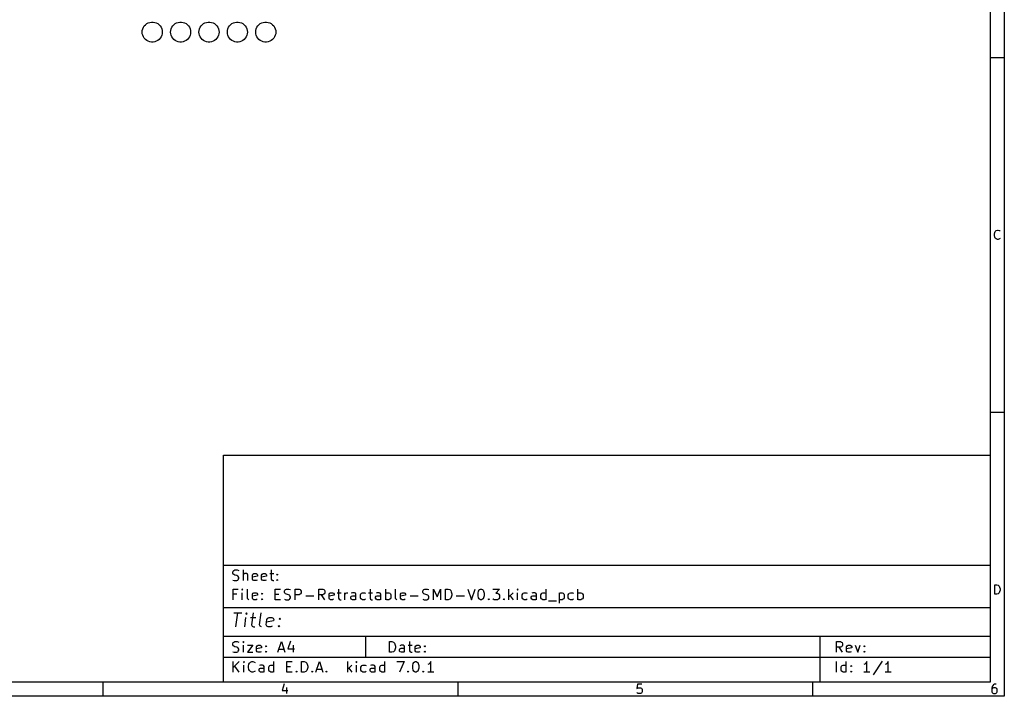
# Model space of a CAD drawing. Extents: x -30 to 247, y -88 to 102.
# Tile 8 of 12: x 108 to 247, y -88 to 7. Entities that reach past the tile are written whole.
import ezdxf

# ---------------------------------------------------------------- set-up
doc = ezdxf.new("R2010")
doc.units = 0
doc.layers.add('BLACK', color=7, linetype='CONTINUOUS')

msp = doc.modelspace()

# ---------------------------------------------------------------- linework, layer by layer
at = {"layer": 'BLACK', "linetype": 'CONTINUOUS'}
for p, q in [((246.702, 101.84), (246.702, -88.1672)), ((244.702, 99.84), (244.702, -86.1672)), ((125.235, 5.46), (125.255, 5.69282)), ((125.255, 5.69282), (125.312, 5.91929)), ((125.312, 5.91929), (125.406, 6.13323)), ((125.406, 6.13323), (125.534, 6.3288)), ((125.534, 6.3288), (125.692, 6.50068)), ((125.692, 6.50068), (125.876, 6.64417)), ((125.876, 6.64417), (126.082, 6.75536)), ((126.082, 6.75536), (126.303, 6.83122)), ((126.303, 6.83122), (126.533, 6.86967)), ((126.533, 6.86967), (126.767, 6.86967)), ((126.767, 6.86967), (126.997, 6.83122)), ((126.997, 6.83122), (127.218, 6.75536)), ((127.218, 6.75536), (127.424, 6.64417)), ((127.424, 6.64417), (127.608, 6.50068)), ((127.608, 6.50068), (127.766, 6.3288)), ((127.766, 6.3288), (127.894, 6.13323)), ((127.894, 6.13323), (127.988, 5.91929)), ((127.988, 5.91929), (128.045, 5.69282)), ((128.045, 5.69282), (128.064, 5.46)), ((129.236, 5.46), (129.255, 5.69282)), ((129.255, 5.69282), (129.312, 5.91929)), ((129.312, 5.91929), (129.406, 6.13323)), ((129.406, 6.13323), (129.534, 6.3288)), ((129.534, 6.3288), (129.692, 6.50068)), ((129.692, 6.50068), (129.876, 6.64417)), ((129.876, 6.64417), (130.082, 6.75536)), ((130.082, 6.75536), (130.303, 6.83122)), ((130.303, 6.83122), (130.533, 6.86967)), ((130.533, 6.86967), (130.767, 6.86967)), ((130.767, 6.86967), (130.997, 6.83122)), ((130.997, 6.83122), (131.218, 6.75536)), ((131.218, 6.75536), (131.424, 6.64417)), ((131.424, 6.64417), (131.608, 6.50068)), ((131.608, 6.50068), (131.766, 6.3288)), ((131.766, 6.3288), (131.894, 6.13323)), ((131.894, 6.13323), (131.988, 5.91929)), ((131.988, 5.91929), (132.045, 5.69282)), ((132.045, 5.69282), (132.064, 5.46)), ((133.236, 5.46), (133.255, 5.69282)), ((133.255, 5.69282), (133.312, 5.91929)), ((133.312, 5.91929), (133.406, 6.13323)), ((133.406, 6.13323), (133.534, 6.3288)), ((133.534, 6.3288), (133.692, 6.50068)), ((133.692, 6.50068), (133.876, 6.64417)), ((133.876, 6.64417), (134.082, 6.75536)), ((134.082, 6.75536), (134.303, 6.83122)), ((134.303, 6.83122), (134.533, 6.86967)), ((134.533, 6.86967), (134.767, 6.86967)), ((134.767, 6.86967), (134.997, 6.83122)), ((134.997, 6.83122), (135.218, 6.75536)), ((135.218, 6.75536), (135.424, 6.64417)), ((135.424, 6.64417), (135.608, 6.50068)), ((135.608, 6.50068), (135.766, 6.3288)), ((135.766, 6.3288), (135.894, 6.13323)), ((135.894, 6.13323), (135.988, 5.91929)), ((135.988, 5.91929), (136.045, 5.69282)), ((136.045, 5.69282), (136.064, 5.46)), ((137.236, 5.46), (137.255, 5.69282)), ((137.255, 5.69282), (137.312, 5.91929)), ((137.312, 5.91929), (137.406, 6.13323)), ((137.406, 6.13323), (137.534, 6.3288)), ((137.534, 6.3288), (137.692, 6.50068)), ((137.692, 6.50068), (137.876, 6.64417)), ((137.876, 6.64417), (138.082, 6.75536)), ((138.082, 6.75536), (138.303, 6.83122)), ((138.303, 6.83122), (138.533, 6.86967)), ((138.533, 6.86967), (138.767, 6.86967)), ((138.767, 6.86967), (138.997, 6.83122)), ((138.997, 6.83122), (139.218, 6.75536)), ((139.218, 6.75536), (139.424, 6.64417)), ((139.424, 6.64417), (139.608, 6.50068)), ((139.608, 6.50068), (139.766, 6.3288)), ((139.766, 6.3288), (139.894, 6.13323)), ((139.894, 6.13323), (139.988, 5.91929)), ((139.988, 5.91929), (140.045, 5.69282)), ((140.045, 5.69282), (140.064, 5.46)), ((141.236, 5.46), (141.255, 5.69282)), ((141.255, 5.69282), (141.312, 5.91929)), ((141.312, 5.91929), (141.406, 6.13323)), ((141.406, 6.13323), (141.534, 6.3288)), ((141.534, 6.3288), (141.692, 6.50068)), ((141.692, 6.50068), (141.876, 6.64417)), ((141.876, 6.64417), (142.082, 6.75536)), ((142.082, 6.75536), (142.303, 6.83122)), ((142.303, 6.83122), (142.533, 6.86967)), ((142.533, 6.86967), (142.767, 6.86967)), ((142.767, 6.86967), (142.997, 6.83122)), ((142.997, 6.83122), (143.218, 6.75536)), ((143.218, 6.75536), (143.424, 6.64417)), ((143.424, 6.64417), (143.608, 6.50068)), ((143.608, 6.50068), (143.766, 6.3288)), ((143.766, 6.3288), (143.894, 6.13323)), ((143.894, 6.13323), (143.988, 5.91929)), ((143.988, 5.91929), (144.045, 5.69282)), ((144.045, 5.69282), (144.064, 5.46)), ((125.255, 5.22718), (125.235, 5.46)), ((125.312, 5.00071), (125.255, 5.22718)), ((125.406, 4.78677), (125.312, 5.00071)), ((125.534, 4.5912), (125.406, 4.78677)), ((125.692, 4.41932), (125.534, 4.5912)), ((125.876, 4.27583), (125.692, 4.41932)), ((126.082, 4.16464), (125.876, 4.27583)), ((126.303, 4.08878), (126.082, 4.16464)), ((127.218, 4.16464), (126.997, 4.08878)), ((127.424, 4.27583), (127.218, 4.16464)), ((127.608, 4.41932), (127.424, 4.27583)), ((127.766, 4.5912), (127.608, 4.41932)), ((127.894, 4.78677), (127.766, 4.5912)), ((127.988, 5.00071), (127.894, 4.78677)), ((128.045, 5.22718), (127.988, 5.00071)), ((128.064, 5.46), (128.045, 5.22718)), ((129.255, 5.22718), (129.236, 5.46)), ((129.312, 5.00071), (129.255, 5.22718)), ((129.406, 4.78677), (129.312, 5.00071)), ((129.534, 4.5912), (129.406, 4.78677)), ((129.692, 4.41932), (129.534, 4.5912)), ((129.876, 4.27583), (129.692, 4.41932)), ((130.082, 4.16464), (129.876, 4.27583)), ((130.303, 4.08878), (130.082, 4.16464)), ((131.218, 4.16464), (130.997, 4.08878)), ((131.424, 4.27583), (131.218, 4.16464)), ((131.608, 4.41932), (131.424, 4.27583)), ((131.766, 4.5912), (131.608, 4.41932)), ((131.894, 4.78677), (131.766, 4.5912)), ((131.988, 5.00071), (131.894, 4.78677)), ((132.045, 5.22718), (131.988, 5.00071)), ((132.064, 5.46), (132.045, 5.22718)), ((133.255, 5.22718), (133.236, 5.46)), ((133.312, 5.00071), (133.255, 5.22718)), ((133.406, 4.78677), (133.312, 5.00071)), ((133.534, 4.5912), (133.406, 4.78677)), ((133.692, 4.41932), (133.534, 4.5912)), ((133.876, 4.27583), (133.692, 4.41932)), ((134.082, 4.16464), (133.876, 4.27583)), ((134.303, 4.08878), (134.082, 4.16464)), ((135.218, 4.16464), (134.997, 4.08878)), ((135.424, 4.27583), (135.218, 4.16464)), ((135.608, 4.41932), (135.424, 4.27583)), ((135.766, 4.5912), (135.608, 4.41932)), ((135.894, 4.78677), (135.766, 4.5912)), ((135.988, 5.00071), (135.894, 4.78677)), ((136.045, 5.22718), (135.988, 5.00071)), ((136.064, 5.46), (136.045, 5.22718)), ((137.255, 5.22718), (137.236, 5.46)), ((137.312, 5.00071), (137.255, 5.22718)), ((137.406, 4.78677), (137.312, 5.00071)), ((137.534, 4.5912), (137.406, 4.78677)), ((137.692, 4.41932), (137.534, 4.5912)), ((137.876, 4.27583), (137.692, 4.41932)), ((138.082, 4.16464), (137.876, 4.27583)), ((138.303, 4.08878), (138.082, 4.16464)), ((139.218, 4.16464), (138.997, 4.08878)), ((139.424, 4.27583), (139.218, 4.16464)), ((139.608, 4.41932), (139.424, 4.27583)), ((139.766, 4.5912), (139.608, 4.41932)), ((139.894, 4.78677), (139.766, 4.5912)), ((139.988, 5.00071), (139.894, 4.78677)), ((140.045, 5.22718), (139.988, 5.00071)), ((140.064, 5.46), (140.045, 5.22718)), ((141.255, 5.22718), (141.236, 5.46)), ((141.312, 5.00071), (141.255, 5.22718)), ((141.406, 4.78677), (141.312, 5.00071)), ((141.534, 4.5912), (141.406, 4.78677)), ((141.692, 4.41932), (141.534, 4.5912)), ((141.876, 4.27583), (141.692, 4.41932)), ((142.082, 4.16464), (141.876, 4.27583)), ((142.303, 4.08878), (142.082, 4.16464)), ((143.218, 4.16464), (142.997, 4.08878)), ((143.424, 4.27583), (143.218, 4.16464)), ((143.608, 4.41932), (143.424, 4.27583)), ((143.766, 4.5912), (143.608, 4.41932)), ((143.894, 4.78677), (143.766, 4.5912)), ((143.988, 5.00071), (143.894, 4.78677)), ((144.045, 5.22718), (143.988, 5.00071)), ((144.064, 5.46), (144.045, 5.22718)), ((126.533, 4.05033), (126.303, 4.08878)), ((126.767, 4.05033), (126.533, 4.05033)), ((126.997, 4.08878), (126.767, 4.05033)), ((130.533, 4.05033), (130.303, 4.08878)), ((130.767, 4.05033), (130.533, 4.05033)), ((130.997, 4.08878), (130.767, 4.05033)), ((134.533, 4.05033), (134.303, 4.08878)), ((134.767, 4.05033), (134.533, 4.05033)), ((134.997, 4.08878), (134.767, 4.05033)), ((138.533, 4.05033), (138.303, 4.08878)), ((138.767, 4.05033), (138.533, 4.05033)), ((138.997, 4.08878), (138.767, 4.05033)), ((142.533, 4.05033), (142.303, 4.08878)), ((142.767, 4.05033), (142.533, 4.05033)), ((142.997, 4.08878), (142.767, 4.05033)), ((246.702, 1.84), (244.702, 1.84)), ((245.3, -23.0185), (245.362, -22.7709)), ((245.3, -23.2043), (245.3, -23.0185)), ((245.362, -23.4519), (245.3, -23.2043)), ((245.362, -22.7709), (245.424, -22.6471)), ((245.424, -23.5757), (245.362, -23.4519)), ((245.424, -22.6471), (245.547, -22.5233)), ((245.547, -23.6995), (245.424, -23.5757)), ((245.547, -22.5233), (245.733, -22.4614)), ((245.733, -22.4614), (245.857, -22.4614)), ((245.857, -22.4614), (246.043, -22.5233)), ((246.043, -22.5233), (246.105, -22.5852)), ((245.733, -23.7614), (245.547, -23.6995)), ((245.857, -23.7614), (245.733, -23.7614)), ((246.043, -23.6995), (245.857, -23.7614)), ((246.105, -23.6376), (246.043, -23.6995)), ((246.702, -48.16), (244.702, -48.16)), ((136.702, -54.1672), (244.702, -54.1672)), ((136.702, -86.1672), (136.702, -54.1672)), ((244.702, -54.1672), (244.702, -86.1672)), ((136.702, -69.6672), (244.702, -69.6672)), ((137.988, -70.6468), (138.059, -70.504)), ((137.988, -70.7897), (137.988, -70.6468)), ((138.059, -70.504), (138.131, -70.4326)), ((138.131, -70.4326), (138.274, -70.3611)), ((138.274, -70.3611), (138.631, -70.3611)), ((138.631, -70.3611), (138.845, -70.4326)), ((139.488, -71.8611), (139.488, -70.3611)), ((143.416, -70.3611), (143.416, -71.6468)), ((138.059, -70.9326), (137.988, -70.7897)), ((137.988, -71.7897), (138.202, -71.8611)), ((138.131, -71.004), (138.059, -70.9326)), ((138.274, -71.0754), (138.131, -71.004)), ((138.202, -71.8611), (138.559, -71.8611)), ((138.559, -71.1468), (138.274, -71.0754)), ((138.702, -71.2183), (138.559, -71.1468)), ((138.559, -71.8611), (138.702, -71.7897)), ((138.774, -71.2897), (138.702, -71.2183)), ((138.702, -71.7897), (138.774, -71.7183)), ((138.845, -71.4326), (138.774, -71.2897)), ((138.774, -71.7183), (138.845, -71.5754)), ((138.845, -71.5754), (138.845, -71.4326)), ((139.559, -70.9326), (139.488, -71.004)), ((139.702, -70.8611), (139.559, -70.9326)), ((139.916, -70.8611), (139.702, -70.8611)), ((140.059, -70.9326), (139.916, -70.8611)), ((140.131, -71.0754), (140.059, -70.9326)), ((140.131, -71.8611), (140.131, -71.0754)), ((140.774, -71.0754), (140.845, -70.9326)), ((140.774, -71.6468), (140.774, -71.0754)), ((141.488, -71.2183), (140.774, -71.3611)), ((140.845, -71.7897), (140.774, -71.6468)), ((140.845, -70.9326), (140.988, -70.8611)), ((140.988, -71.8611), (140.845, -71.7897)), ((140.988, -70.8611), (141.274, -70.8611)), ((141.274, -71.8611), (140.988, -71.8611)), ((141.274, -70.8611), (141.416, -70.9326)), ((141.416, -71.7897), (141.274, -71.8611)), ((141.416, -70.9326), (141.488, -71.0754)), ((141.488, -71.0754), (141.488, -71.2183)), ((142.059, -71.0754), (142.131, -70.9326)), ((142.059, -71.6468), (142.059, -71.0754)), ((142.774, -71.2183), (142.059, -71.3611)), ((142.131, -71.7897), (142.059, -71.6468)), ((142.131, -70.9326), (142.274, -70.8611)), ((142.274, -71.8611), (142.131, -71.7897)), ((142.274, -70.8611), (142.559, -70.8611)), ((142.559, -71.8611), (142.274, -71.8611)), ((142.559, -70.8611), (142.702, -70.9326)), ((142.702, -71.7897), (142.559, -71.8611)), ((142.702, -70.9326), (142.774, -71.0754)), ((142.774, -71.0754), (142.774, -71.2183)), ((143.202, -70.8611), (143.774, -70.8611)), ((143.416, -71.6468), (143.488, -71.7897)), ((143.488, -71.7897), (143.631, -71.8611)), ((143.631, -71.8611), (143.774, -71.8611)), ((144.202, -71.004), (144.274, -70.9326)), ((144.274, -71.0754), (144.202, -71.004)), ((144.202, -71.7897), (144.274, -71.7183)), ((144.274, -71.8611), (144.202, -71.7897)), ((144.274, -70.9326), (144.345, -71.004)), ((144.274, -70.9326), (144.274, -71.0754)), ((144.345, -71.004), (144.274, -71.0754)), ((144.274, -71.7183), (144.345, -71.7897)), ((144.274, -71.7183), (144.274, -71.8611)), ((144.345, -71.7897), (144.274, -71.8611)), ((138.059, -74.5611), (138.059, -73.0611)), ((138.059, -73.0611), (138.774, -73.0611)), ((139.345, -73.0611), (139.274, -73.1326)), ((139.274, -73.1326), (139.345, -73.204)), ((139.416, -73.1326), (139.345, -73.0611)), ((139.345, -73.0611), (139.345, -73.204)), ((139.345, -73.204), (139.416, -73.1326)), ((140.059, -74.3468), (140.059, -73.0611)), ((143.988, -74.5611), (143.988, -73.0611)), ((143.988, -73.0611), (144.702, -73.0611)), ((145.274, -73.3468), (145.345, -73.204)), ((145.274, -73.4897), (145.274, -73.3468)), ((145.345, -73.6326), (145.274, -73.4897)), ((145.345, -73.204), (145.416, -73.1326)), ((145.416, -73.1326), (145.559, -73.0611)), ((145.559, -73.0611), (145.916, -73.0611)), ((145.916, -73.0611), (146.131, -73.1326)), ((146.774, -74.5611), (146.774, -73.0611)), ((146.774, -73.0611), (147.345, -73.0611)), ((147.345, -73.0611), (147.488, -73.1326)), ((147.488, -73.1326), (147.559, -73.204)), ((147.559, -73.204), (147.631, -73.3468)), ((147.631, -73.3468), (147.631, -73.5611)), ((150.131, -74.5611), (150.131, -73.0611)), ((150.131, -73.0611), (150.702, -73.0611)), ((150.702, -73.0611), (150.845, -73.1326)), ((150.845, -73.1326), (150.916, -73.204)), ((150.916, -73.204), (150.988, -73.3468)), ((150.988, -73.3468), (150.988, -73.5611)), ((152.916, -73.0611), (152.916, -74.3468)), ((157.345, -73.0611), (157.345, -74.3468)), ((159.559, -74.5611), (159.559, -73.0611)), ((160.916, -74.3468), (160.916, -73.0611)), ((164.774, -73.3468), (164.845, -73.204)), ((164.774, -73.4897), (164.774, -73.3468)), ((164.845, -73.6326), (164.774, -73.4897)), ((164.845, -73.204), (164.916, -73.1326)), ((164.916, -73.1326), (165.059, -73.0611)), ((165.059, -73.0611), (165.416, -73.0611)), ((165.416, -73.0611), (165.631, -73.1326)), ((166.274, -74.5611), (166.274, -73.0611)), ((166.274, -73.0611), (166.774, -74.1326)), ((166.774, -74.1326), (167.274, -73.0611)), ((167.274, -73.0611), (167.274, -74.5611)), ((167.988, -74.5611), (167.988, -73.0611)), ((167.988, -73.0611), (168.345, -73.0611)), ((168.345, -73.0611), (168.559, -73.1326)), ((168.559, -73.1326), (168.702, -73.2754)), ((168.702, -73.2754), (168.774, -73.4183)), ((168.774, -73.4183), (168.845, -73.704)), ((171.131, -73.0611), (171.631, -74.5611)), ((171.631, -74.5611), (172.131, -73.0611)), ((172.559, -73.6326), (172.631, -73.3468)), ((172.631, -73.3468), (172.702, -73.204)), ((172.702, -73.204), (172.774, -73.1326)), ((172.774, -73.1326), (172.916, -73.0611)), ((172.916, -73.0611), (173.059, -73.0611)), ((173.059, -73.0611), (173.202, -73.1326)), ((173.202, -73.1326), (173.274, -73.204)), ((173.274, -73.204), (173.345, -73.3468)), ((173.345, -73.3468), (173.416, -73.6326)), ((174.631, -73.0611), (175.559, -73.0611)), ((175.559, -73.0611), (175.059, -73.6326)), ((176.916, -74.5611), (176.916, -73.0611)), ((178.131, -73.0611), (178.059, -73.1326)), ((178.059, -73.1326), (178.131, -73.204)), ((178.202, -73.1326), (178.131, -73.0611)), ((178.131, -73.0611), (178.131, -73.204)), ((178.131, -73.204), (178.202, -73.1326)), ((182.131, -74.5611), (182.131, -73.0611)), ((186.631, -74.5611), (186.631, -73.0611)), ((245.362, -73.7614), (245.362, -72.4614)), ((245.362, -72.4614), (245.671, -72.4614)), ((245.671, -72.4614), (245.857, -72.5233)), ((245.857, -72.5233), (245.981, -72.6471)), ((245.981, -72.6471), (246.043, -72.7709)), ((246.043, -73.4519), (245.981, -73.5757)), ((246.043, -72.7709), (246.105, -73.0185)), ((246.105, -73.2043), (246.043, -73.4519)), ((246.105, -73.0185), (246.105, -73.2043)), ((138.559, -73.7754), (138.059, -73.7754)), ((139.345, -74.5611), (139.345, -73.5611)), ((140.131, -74.4897), (140.059, -74.3468)), ((140.274, -74.5611), (140.131, -74.4897)), ((140.774, -73.7754), (140.845, -73.6326)), ((140.774, -74.3468), (140.774, -73.7754)), ((141.488, -73.9183), (140.774, -74.0611)), ((140.845, -74.4897), (140.774, -74.3468)), ((140.845, -73.6326), (140.988, -73.5611)), ((140.988, -74.5611), (140.845, -74.4897)), ((140.988, -73.5611), (141.274, -73.5611)), ((141.274, -74.5611), (140.988, -74.5611)), ((141.274, -73.5611), (141.416, -73.6326)), ((141.416, -74.4897), (141.274, -74.5611)), ((141.416, -73.6326), (141.488, -73.7754)), ((141.488, -73.7754), (141.488, -73.9183)), ((142.059, -73.704), (142.131, -73.6326)), ((142.131, -73.7754), (142.059, -73.704)), ((142.059, -74.4897), (142.131, -74.4183)), ((142.131, -74.5611), (142.059, -74.4897)), ((142.131, -73.6326), (142.202, -73.704)), ((142.131, -73.6326), (142.131, -73.7754)), ((142.202, -73.704), (142.131, -73.7754)), ((142.131, -74.4183), (142.202, -74.4897)), ((142.131, -74.4183), (142.131, -74.5611)), ((142.202, -74.4897), (142.131, -74.5611)), ((143.988, -73.7754), (144.488, -73.7754)), ((144.702, -74.5611), (143.988, -74.5611)), ((145.274, -74.4897), (145.488, -74.5611)), ((145.416, -73.704), (145.345, -73.6326)), ((145.559, -73.7754), (145.416, -73.704)), ((145.488, -74.5611), (145.845, -74.5611)), ((145.845, -73.8468), (145.559, -73.7754)), ((145.988, -73.9183), (145.845, -73.8468)), ((145.845, -74.5611), (145.988, -74.4897)), ((146.059, -73.9897), (145.988, -73.9183)), ((145.988, -74.4897), (146.059, -74.4183)), ((146.131, -74.1326), (146.059, -73.9897)), ((146.059, -74.4183), (146.131, -74.2754)), ((146.131, -74.2754), (146.131, -74.1326)), ((147.345, -73.8468), (146.774, -73.8468)), ((147.488, -73.7754), (147.345, -73.8468)), ((147.559, -73.704), (147.488, -73.7754)), ((147.631, -73.5611), (147.559, -73.704)), ((148.274, -73.9897), (149.416, -73.9897)), ((150.702, -73.8468), (150.131, -73.8468)), ((150.988, -74.5611), (150.488, -73.8468)), ((150.845, -73.7754), (150.702, -73.8468)), ((150.916, -73.704), (150.845, -73.7754)), ((150.988, -73.5611), (150.916, -73.704)), ((151.559, -73.7754), (151.631, -73.6326)), ((151.559, -74.3468), (151.559, -73.7754)), ((152.274, -73.9183), (151.559, -74.0611)), ((151.631, -74.4897), (151.559, -74.3468)), ((151.631, -73.6326), (151.774, -73.5611)), ((151.774, -74.5611), (151.631, -74.4897)), ((151.774, -73.5611), (152.059, -73.5611)), ((152.059, -74.5611), (151.774, -74.5611)), ((152.059, -73.5611), (152.202, -73.6326)), ((152.202, -74.4897), (152.059, -74.5611)), ((152.202, -73.6326), (152.274, -73.7754)), ((152.274, -73.7754), (152.274, -73.9183)), ((152.702, -73.5611), (153.274, -73.5611)), ((152.916, -74.3468), (152.988, -74.4897)), ((152.988, -74.4897), (153.131, -74.5611)), ((153.131, -74.5611), (153.274, -74.5611)), ((153.774, -74.5611), (153.774, -73.5611)), ((153.774, -73.8468), (153.845, -73.704)), ((153.845, -73.704), (153.916, -73.6326)), ((153.916, -73.6326), (154.059, -73.5611)), ((154.059, -73.5611), (154.202, -73.5611)), ((154.631, -74.204), (154.702, -74.0611)), ((154.631, -74.3468), (154.631, -74.204)), ((154.702, -74.4897), (154.631, -74.3468)), ((154.845, -73.5611), (154.702, -73.6326)), ((154.702, -74.0611), (154.845, -73.9897)), ((154.845, -74.5611), (154.702, -74.4897)), ((155.131, -73.5611), (154.845, -73.5611)), ((154.845, -73.9897), (155.202, -73.9897)), ((155.202, -74.5611), (154.845, -74.5611)), ((155.274, -73.6326), (155.131, -73.5611)), ((155.202, -73.9897), (155.345, -73.9183)), ((155.345, -74.4897), (155.202, -74.5611)), ((155.345, -73.7754), (155.274, -73.6326)), ((155.345, -74.5611), (155.345, -73.7754)), ((155.988, -73.8468), (156.059, -73.704)), ((155.988, -74.2754), (155.988, -73.8468)), ((156.059, -74.4183), (155.988, -74.2754)), ((156.059, -73.704), (156.131, -73.6326)), ((156.131, -74.4897), (156.059, -74.4183)), ((156.131, -73.6326), (156.274, -73.5611)), ((156.274, -74.5611), (156.131, -74.4897)), ((156.274, -73.5611), (156.559, -73.5611)), ((156.559, -74.5611), (156.274, -74.5611)), ((156.559, -73.5611), (156.702, -73.6326)), ((156.702, -74.4897), (156.559, -74.5611)), ((157.131, -73.5611), (157.702, -73.5611)), ((157.345, -74.3468), (157.416, -74.4897)), ((157.416, -74.4897), (157.559, -74.5611)), ((157.559, -74.5611), (157.702, -74.5611)), ((158.131, -74.204), (158.202, -74.0611)), ((158.131, -74.3468), (158.131, -74.204)), ((158.202, -74.4897), (158.131, -74.3468)), ((158.345, -73.5611), (158.202, -73.6326)), ((158.202, -74.0611), (158.345, -73.9897)), ((158.345, -74.5611), (158.202, -74.4897)), ((158.631, -73.5611), (158.345, -73.5611)), ((158.345, -73.9897), (158.702, -73.9897)), ((158.702, -74.5611), (158.345, -74.5611)), ((158.774, -73.6326), (158.631, -73.5611)), ((158.702, -73.9897), (158.845, -73.9183)), ((158.845, -74.4897), (158.702, -74.5611)), ((158.845, -73.7754), (158.774, -73.6326)), ((158.845, -74.5611), (158.845, -73.7754)), ((159.559, -73.6326), (159.702, -73.5611)), ((159.702, -74.5611), (159.559, -74.4897)), ((159.702, -73.5611), (159.988, -73.5611)), ((159.988, -74.5611), (159.702, -74.5611)), ((159.988, -73.5611), (160.131, -73.6326)), ((160.131, -74.4897), (159.988, -74.5611)), ((160.131, -73.6326), (160.202, -73.704)), ((160.202, -74.4183), (160.131, -74.4897)), ((160.202, -73.704), (160.274, -73.8468)), ((160.274, -74.2754), (160.202, -74.4183)), ((160.274, -73.8468), (160.274, -74.2754)), ((160.988, -74.4897), (160.916, -74.3468)), ((161.131, -74.5611), (160.988, -74.4897)), ((161.631, -73.7754), (161.702, -73.6326)), ((161.631, -74.3468), (161.631, -73.7754)), ((162.345, -73.9183), (161.631, -74.0611)), ((161.702, -74.4897), (161.631, -74.3468)), ((161.702, -73.6326), (161.845, -73.5611)), ((161.845, -74.5611), (161.702, -74.4897)), ((161.845, -73.5611), (162.131, -73.5611)), ((162.131, -74.5611), (161.845, -74.5611)), ((162.131, -73.5611), (162.274, -73.6326)), ((162.274, -74.4897), (162.131, -74.5611)), ((162.274, -73.6326), (162.345, -73.7754)), ((162.345, -73.7754), (162.345, -73.9183)), ((162.988, -73.9897), (164.131, -73.9897)), ((164.774, -74.4897), (164.988, -74.5611)), ((164.916, -73.704), (164.845, -73.6326)), ((165.059, -73.7754), (164.916, -73.704)), ((164.988, -74.5611), (165.345, -74.5611)), ((165.345, -73.8468), (165.059, -73.7754)), ((165.488, -73.9183), (165.345, -73.8468)), ((165.345, -74.5611), (165.488, -74.4897)), ((165.559, -73.9897), (165.488, -73.9183)), ((165.488, -74.4897), (165.559, -74.4183)), ((165.631, -74.1326), (165.559, -73.9897)), ((165.559, -74.4183), (165.631, -74.2754)), ((165.631, -74.2754), (165.631, -74.1326)), ((168.345, -74.5611), (167.988, -74.5611)), ((168.559, -74.4897), (168.345, -74.5611)), ((168.702, -74.3468), (168.559, -74.4897)), ((168.774, -74.204), (168.702, -74.3468)), ((168.845, -73.9183), (168.774, -74.204)), ((168.845, -73.704), (168.845, -73.9183)), ((169.488, -73.9897), (170.631, -73.9897)), ((172.559, -73.9897), (172.559, -73.6326)), ((172.631, -74.2754), (172.559, -73.9897)), ((172.702, -74.4183), (172.631, -74.2754)), ((172.774, -74.4897), (172.702, -74.4183)), ((172.916, -74.5611), (172.774, -74.4897)), ((173.059, -74.5611), (172.916, -74.5611)), ((173.202, -74.4897), (173.059, -74.5611)), ((173.274, -74.4183), (173.202, -74.4897)), ((173.345, -74.2754), (173.274, -74.4183)), ((173.416, -73.9897), (173.345, -74.2754)), ((173.416, -73.6326), (173.416, -73.9897)), ((173.988, -74.4897), (174.059, -74.4183)), ((174.059, -74.5611), (173.988, -74.4897)), ((174.059, -74.4183), (174.131, -74.4897)), ((174.059, -74.4183), (174.059, -74.5611)), ((174.131, -74.4897), (174.059, -74.5611)), ((174.702, -74.4897), (174.631, -74.4183)), ((174.845, -74.5611), (174.702, -74.4897)), ((175.274, -74.5611), (174.845, -74.5611)), ((175.059, -73.6326), (175.274, -73.6326)), ((175.274, -73.6326), (175.416, -73.704)), ((175.416, -74.4897), (175.274, -74.5611)), ((175.416, -73.704), (175.488, -73.7754)), ((175.488, -74.4183), (175.416, -74.4897)), ((175.488, -73.7754), (175.559, -73.9183)), ((175.559, -74.2754), (175.488, -74.4183)), ((175.559, -73.9183), (175.559, -74.2754)), ((176.131, -74.4897), (176.202, -74.4183)), ((176.202, -74.5611), (176.131, -74.4897)), ((176.202, -74.4183), (176.274, -74.4897)), ((176.202, -74.4183), (176.202, -74.5611)), ((176.274, -74.4897), (176.202, -74.5611)), ((177.488, -73.5611), (176.916, -74.1326)), ((177.059, -73.9897), (177.488, -74.5611)), ((178.131, -74.5611), (178.131, -73.5611)), ((178.774, -73.8468), (178.845, -73.704)), ((178.774, -74.2754), (178.774, -73.8468)), ((178.845, -74.4183), (178.774, -74.2754)), ((178.845, -73.704), (178.916, -73.6326)), ((178.916, -74.4897), (178.845, -74.4183)), ((178.916, -73.6326), (179.059, -73.5611)), ((179.059, -74.5611), (178.916, -74.4897)), ((179.059, -73.5611), (179.345, -73.5611)), ((179.345, -74.5611), (179.059, -74.5611)), ((179.345, -73.5611), (179.488, -73.6326)), ((179.488, -74.4897), (179.345, -74.5611)), ((180.059, -74.204), (180.131, -74.0611)), ((180.059, -74.3468), (180.059, -74.204)), ((180.131, -74.4897), (180.059, -74.3468)), ((180.274, -73.5611), (180.131, -73.6326)), ((180.131, -74.0611), (180.274, -73.9897)), ((180.274, -74.5611), (180.131, -74.4897)), ((180.559, -73.5611), (180.274, -73.5611)), ((180.274, -73.9897), (180.631, -73.9897)), ((180.631, -74.5611), (180.274, -74.5611)), ((180.702, -73.6326), (180.559, -73.5611)), ((180.631, -73.9897), (180.774, -73.9183)), ((180.774, -74.4897), (180.631, -74.5611)), ((180.774, -73.7754), (180.702, -73.6326)), ((180.774, -74.5611), (180.774, -73.7754)), ((181.416, -73.8468), (181.488, -73.704)), ((181.416, -74.2754), (181.416, -73.8468)), ((181.488, -74.4183), (181.416, -74.2754)), ((181.488, -73.704), (181.559, -73.6326)), ((181.559, -74.4897), (181.488, -74.4183)), ((181.559, -73.6326), (181.702, -73.5611)), ((181.702, -74.5611), (181.559, -74.4897)), ((181.702, -73.5611), (181.988, -73.5611)), ((181.988, -74.5611), (181.702, -74.5611)), ((181.988, -73.5611), (182.131, -73.6326)), ((182.131, -74.4897), (181.988, -74.5611)), ((182.488, -74.704), (183.631, -74.704)), ((183.988, -73.5611), (183.988, -75.0611)), ((183.988, -73.6326), (184.131, -73.5611)), ((184.131, -74.5611), (183.988, -74.4897)), ((184.131, -73.5611), (184.416, -73.5611)), ((184.416, -74.5611), (184.131, -74.5611)), ((184.416, -73.5611), (184.559, -73.6326)), ((184.559, -74.4897), (184.416, -74.5611)), ((184.559, -73.6326), (184.631, -73.704)), ((184.631, -74.4183), (184.559, -74.4897)), ((184.631, -73.704), (184.702, -73.8468)), ((184.702, -74.2754), (184.631, -74.4183)), ((184.702, -73.8468), (184.702, -74.2754)), ((185.274, -73.8468), (185.345, -73.704)), ((185.274, -74.2754), (185.274, -73.8468)), ((185.345, -74.4183), (185.274, -74.2754)), ((185.345, -73.704), (185.416, -73.6326)), ((185.416, -74.4897), (185.345, -74.4183)), ((185.416, -73.6326), (185.559, -73.5611)), ((185.559, -74.5611), (185.416, -74.4897)), ((185.559, -73.5611), (185.845, -73.5611)), ((185.845, -74.5611), (185.559, -74.5611)), ((185.845, -73.5611), (185.988, -73.6326)), ((185.988, -74.4897), (185.845, -74.5611)), ((186.631, -73.6326), (186.774, -73.5611)), ((186.774, -74.5611), (186.631, -74.4897)), ((186.774, -73.5611), (187.059, -73.5611)), ((187.059, -74.5611), (186.774, -74.5611)), ((187.059, -73.5611), (187.202, -73.6326)), ((187.202, -74.4897), (187.059, -74.5611)), ((187.202, -73.6326), (187.274, -73.704)), ((187.274, -74.4183), (187.202, -74.4897)), ((187.274, -73.704), (187.345, -73.8468)), ((187.345, -74.2754), (187.274, -74.4183)), ((187.345, -73.8468), (187.345, -74.2754)), ((245.671, -73.7614), (245.362, -73.7614)), ((245.857, -73.6995), (245.671, -73.7614)), ((245.981, -73.5757), (245.857, -73.6995)), ((136.702, -75.6672), (244.702, -75.6672)), ((138.131, -76.3924), (139.274, -76.3924)), ((138.452, -78.3924), (138.702, -76.3924)), ((139.678, -78.3924), (139.845, -77.0591)), ((139.928, -76.3924), (139.821, -76.4877)), ((139.821, -76.4877), (139.905, -76.5829)), ((139.928, -76.3924), (139.905, -76.5829)), ((139.905, -76.5829), (140.012, -76.4877)), ((140.012, -76.4877), (139.928, -76.3924)), ((140.5, -77.0591), (141.262, -77.0591)), ((140.869, -76.3924), (140.655, -78.1067)), ((141.786, -78.1067), (142, -76.3924)), ((142.726, -78.1067), (142.821, -77.3448)), ((143.75, -77.5353), (142.774, -77.7258)), ((142.821, -77.3448), (142.94, -77.1543)), ((142.94, -77.1543), (143.143, -77.0591)), ((143.143, -77.0591), (143.524, -77.0591)), ((143.524, -77.0591), (143.702, -77.1543)), ((143.702, -77.1543), (143.774, -77.3448)), ((143.774, -77.3448), (143.75, -77.5353)), ((144.536, -77.2496), (144.643, -77.1543)), ((144.619, -77.3448), (144.536, -77.2496)), ((144.643, -77.1543), (144.619, -77.3448)), ((144.726, -77.2496), (144.619, -77.3448)), ((144.643, -77.1543), (144.726, -77.2496)), ((140.655, -78.1067), (140.726, -78.2972)), ((140.726, -78.2972), (140.905, -78.3924)), ((140.905, -78.3924), (141.095, -78.3924)), ((141.857, -78.2972), (141.786, -78.1067)), ((142.036, -78.3924), (141.857, -78.2972)), ((142.797, -78.2972), (142.726, -78.1067)), ((142.976, -78.3924), (142.797, -78.2972)), ((143.357, -78.3924), (142.976, -78.3924)), ((143.559, -78.2972), (143.357, -78.3924)), ((144.405, -78.2972), (144.512, -78.202)), ((144.488, -78.3924), (144.405, -78.2972)), ((144.512, -78.202), (144.488, -78.3924)), ((144.595, -78.2972), (144.488, -78.3924)), ((144.512, -78.202), (144.595, -78.2972)), ((136.702, -79.6672), (244.702, -79.6672)), ((146.131, -80.3897), (145.774, -81.4611)), ((156.702, -79.6672), (156.702, -82.6672)), ((220.702, -79.6672), (220.702, -86.1672)), ((137.988, -80.7468), (138.059, -80.604)), ((137.988, -80.8897), (137.988, -80.7468)), ((138.059, -81.0326), (137.988, -80.8897)), ((138.059, -80.604), (138.131, -80.5326)), ((138.131, -81.104), (138.059, -81.0326)), ((138.131, -80.5326), (138.274, -80.4611)), ((138.274, -81.1754), (138.131, -81.104)), ((138.274, -80.4611), (138.631, -80.4611)), ((138.559, -81.2468), (138.274, -81.1754)), ((138.702, -81.3183), (138.559, -81.2468)), ((138.631, -80.4611), (138.845, -80.5326)), ((138.774, -81.3897), (138.702, -81.3183)), ((138.702, -81.8897), (138.774, -81.8183)), ((138.845, -81.5326), (138.774, -81.3897)), ((138.774, -81.8183), (138.845, -81.6754)), ((138.845, -81.6754), (138.845, -81.5326)), ((139.488, -80.4611), (139.416, -80.5326)), ((139.416, -80.5326), (139.488, -80.604)), ((139.559, -80.5326), (139.488, -80.4611)), ((139.488, -80.4611), (139.488, -80.604)), ((139.488, -80.604), (139.559, -80.5326)), ((139.488, -81.9611), (139.488, -80.9611)), ((140.059, -80.9611), (140.845, -80.9611)), ((140.845, -80.9611), (140.059, -81.9611)), ((141.345, -81.1754), (141.416, -81.0326)), ((141.345, -81.7468), (141.345, -81.1754)), ((142.059, -81.3183), (141.345, -81.4611)), ((141.416, -81.8897), (141.345, -81.7468)), ((141.416, -81.0326), (141.559, -80.9611)), ((141.559, -80.9611), (141.845, -80.9611)), ((141.845, -80.9611), (141.988, -81.0326)), ((141.988, -81.0326), (142.059, -81.1754)), ((142.059, -81.1754), (142.059, -81.3183)), ((142.631, -81.104), (142.702, -81.0326)), ((142.702, -81.1754), (142.631, -81.104)), ((142.631, -81.8897), (142.702, -81.8183)), ((142.702, -81.0326), (142.774, -81.104)), ((142.702, -81.0326), (142.702, -81.1754)), ((142.774, -81.104), (142.702, -81.1754)), ((142.702, -81.8183), (142.774, -81.8897)), ((142.702, -81.8183), (142.702, -81.9611)), ((144.345, -81.9611), (144.845, -80.4611)), ((144.488, -81.5326), (145.202, -81.5326)), ((144.845, -80.4611), (145.345, -81.9611)), ((145.774, -81.4611), (146.702, -81.4611)), ((146.488, -80.9611), (146.488, -81.9611)), ((160.059, -81.9611), (160.059, -80.4611)), ((160.059, -80.4611), (160.416, -80.4611)), ((160.416, -80.4611), (160.631, -80.5326)), ((160.631, -80.5326), (160.774, -80.6754)), ((160.774, -81.7468), (160.631, -81.8897)), ((160.774, -80.6754), (160.845, -80.8183)), ((160.845, -81.604), (160.774, -81.7468)), ((160.845, -80.8183), (160.916, -81.104)), ((160.916, -81.3183), (160.845, -81.604)), ((160.916, -81.104), (160.916, -81.3183)), ((161.488, -81.604), (161.559, -81.4611)), ((161.488, -81.7468), (161.488, -81.604)), ((161.559, -81.8897), (161.488, -81.7468)), ((161.702, -80.9611), (161.559, -81.0326)), ((161.559, -81.4611), (161.702, -81.3897)), ((161.988, -80.9611), (161.702, -80.9611)), ((161.702, -81.3897), (162.059, -81.3897)), ((162.131, -81.0326), (161.988, -80.9611)), ((162.059, -81.3897), (162.202, -81.3183)), ((162.202, -81.1754), (162.131, -81.0326)), ((162.202, -81.9611), (162.202, -81.1754)), ((162.702, -80.9611), (163.274, -80.9611)), ((162.916, -80.4611), (162.916, -81.7468)), ((162.916, -81.7468), (162.988, -81.8897)), ((163.702, -81.1754), (163.774, -81.0326)), ((163.702, -81.7468), (163.702, -81.1754)), ((164.416, -81.3183), (163.702, -81.4611)), ((163.774, -81.8897), (163.702, -81.7468)), ((163.774, -81.0326), (163.916, -80.9611)), ((163.916, -80.9611), (164.202, -80.9611)), ((164.202, -80.9611), (164.345, -81.0326)), ((164.345, -81.0326), (164.416, -81.1754)), ((164.416, -81.1754), (164.416, -81.3183)), ((164.988, -81.104), (165.059, -81.0326)), ((165.059, -81.1754), (164.988, -81.104)), ((164.988, -81.8897), (165.059, -81.8183)), ((165.059, -81.0326), (165.131, -81.104)), ((165.059, -81.0326), (165.059, -81.1754)), ((165.131, -81.104), (165.059, -81.1754)), ((165.059, -81.8183), (165.131, -81.8897)), ((165.059, -81.8183), (165.059, -81.9611)), ((223.059, -81.9611), (223.059, -80.4611)), ((223.059, -80.4611), (223.631, -80.4611)), ((223.631, -81.2468), (223.059, -81.2468)), ((223.916, -81.9611), (223.416, -81.2468)), ((223.631, -80.4611), (223.774, -80.5326)), ((223.774, -81.1754), (223.631, -81.2468)), ((223.774, -80.5326), (223.845, -80.604)), ((223.845, -81.104), (223.774, -81.1754)), ((223.845, -80.604), (223.916, -80.7468)), ((223.916, -80.9611), (223.845, -81.104)), ((223.916, -80.7468), (223.916, -80.9611)), ((224.488, -81.1754), (224.559, -81.0326)), ((224.488, -81.7468), (224.488, -81.1754)), ((225.202, -81.3183), (224.488, -81.4611)), ((224.559, -81.8897), (224.488, -81.7468)), ((224.559, -81.0326), (224.702, -80.9611)), ((224.702, -80.9611), (224.988, -80.9611)), ((224.988, -80.9611), (225.131, -81.0326)), ((225.131, -81.0326), (225.202, -81.1754)), ((225.202, -81.1754), (225.202, -81.3183)), ((225.702, -80.9611), (226.059, -81.9611)), ((226.059, -81.9611), (226.416, -80.9611)), ((226.916, -81.104), (226.988, -81.0326)), ((226.988, -81.1754), (226.916, -81.104)), ((226.916, -81.8897), (226.988, -81.8183)), ((226.988, -81.0326), (227.059, -81.104)), ((226.988, -81.0326), (226.988, -81.1754)), ((227.059, -81.104), (226.988, -81.1754)), ((226.988, -81.8183), (227.059, -81.8897)), ((226.988, -81.8183), (226.988, -81.9611)), ((136.702, -82.6672), (244.702, -82.6672)), ((137.988, -81.8897), (138.202, -81.9611)), ((138.202, -81.9611), (138.559, -81.9611)), ((138.559, -81.9611), (138.702, -81.8897)), ((140.059, -81.9611), (140.845, -81.9611)), ((141.559, -81.9611), (141.416, -81.8897)), ((141.845, -81.9611), (141.559, -81.9611)), ((141.988, -81.8897), (141.845, -81.9611)), ((142.702, -81.9611), (142.631, -81.8897)), ((142.774, -81.8897), (142.702, -81.9611)), ((160.416, -81.9611), (160.059, -81.9611)), ((160.631, -81.8897), (160.416, -81.9611)), ((161.702, -81.9611), (161.559, -81.8897)), ((162.059, -81.9611), (161.702, -81.9611)), ((162.202, -81.8897), (162.059, -81.9611)), ((162.988, -81.8897), (163.131, -81.9611)), ((163.131, -81.9611), (163.274, -81.9611)), ((163.916, -81.9611), (163.774, -81.8897)), ((164.202, -81.9611), (163.916, -81.9611)), ((164.345, -81.8897), (164.202, -81.9611)), ((165.059, -81.9611), (164.988, -81.8897)), ((165.131, -81.8897), (165.059, -81.9611)), ((224.702, -81.9611), (224.559, -81.8897)), ((224.988, -81.9611), (224.702, -81.9611)), ((225.131, -81.8897), (224.988, -81.9611)), ((226.988, -81.9611), (226.916, -81.8897)), ((227.059, -81.8897), (226.988, -81.9611)), ((229.488, -83.1897), (228.202, -85.1183)), ((138.059, -84.7611), (138.059, -83.2611)), ((138.916, -83.2611), (138.059, -84.1183)), ((138.916, -84.7611), (138.274, -83.904)), ((139.559, -83.2611), (139.488, -83.3326)), ((139.488, -83.3326), (139.559, -83.404)), ((139.631, -83.3326), (139.559, -83.2611)), ((139.559, -83.2611), (139.559, -83.404)), ((139.559, -83.404), (139.631, -83.3326)), ((139.559, -84.7611), (139.559, -83.7611)), ((140.202, -83.904), (140.274, -83.6183)), ((140.202, -84.1183), (140.202, -83.904)), ((140.274, -84.404), (140.202, -84.1183)), ((140.274, -83.6183), (140.345, -83.4754)), ((140.345, -84.5468), (140.274, -84.404)), ((140.345, -83.4754), (140.488, -83.3326)), ((140.488, -84.6897), (140.345, -84.5468)), ((140.488, -83.3326), (140.702, -83.2611)), ((140.702, -83.2611), (140.845, -83.2611)), ((140.845, -83.2611), (141.059, -83.3326)), ((141.059, -83.3326), (141.131, -83.404)), ((141.131, -84.6183), (141.059, -84.6897)), ((141.702, -84.404), (141.774, -84.2611)), ((141.702, -84.5468), (141.702, -84.404)), ((141.774, -84.6897), (141.702, -84.5468)), ((141.916, -83.7611), (141.774, -83.8326)), ((141.774, -84.2611), (141.916, -84.1897)), ((142.202, -83.7611), (141.916, -83.7611)), ((141.916, -84.1897), (142.274, -84.1897)), ((142.345, -83.8326), (142.202, -83.7611)), ((142.274, -84.1897), (142.416, -84.1183)), ((142.416, -83.9754), (142.345, -83.8326)), ((142.416, -84.7611), (142.416, -83.9754)), ((143.059, -84.0468), (143.131, -83.904)), ((143.059, -84.4754), (143.059, -84.0468)), ((143.131, -84.6183), (143.059, -84.4754)), ((143.131, -83.904), (143.202, -83.8326)), ((143.202, -84.6897), (143.131, -84.6183)), ((143.202, -83.8326), (143.345, -83.7611)), ((143.345, -83.7611), (143.631, -83.7611)), ((143.631, -83.7611), (143.774, -83.8326)), ((143.774, -84.7611), (143.774, -83.2611)), ((145.631, -84.7611), (145.631, -83.2611)), ((145.631, -83.2611), (146.345, -83.2611)), ((145.631, -83.9754), (146.131, -83.9754)), ((146.916, -84.6897), (146.988, -84.6183)), ((146.988, -84.6183), (147.059, -84.6897)), ((146.988, -84.6183), (146.988, -84.7611)), ((147.702, -84.7611), (147.702, -83.2611)), ((147.702, -83.2611), (148.059, -83.2611)), ((148.059, -83.2611), (148.274, -83.3326)), ((148.274, -83.3326), (148.416, -83.4754)), ((148.416, -84.5468), (148.274, -84.6897)), ((148.416, -83.4754), (148.488, -83.6183)), ((148.488, -84.404), (148.416, -84.5468)), ((148.488, -83.6183), (148.559, -83.904)), ((148.559, -84.1183), (148.488, -84.404)), ((148.559, -83.904), (148.559, -84.1183)), ((149.131, -84.6897), (149.202, -84.6183)), ((149.202, -84.6183), (149.274, -84.6897)), ((149.202, -84.6183), (149.202, -84.7611)), ((149.702, -84.7611), (150.202, -83.2611)), ((149.845, -84.3326), (150.559, -84.3326)), ((150.202, -83.2611), (150.702, -84.7611)), ((151.131, -84.6897), (151.202, -84.6183)), ((151.202, -84.6183), (151.274, -84.6897)), ((151.202, -84.6183), (151.202, -84.7611)), ((154.202, -84.7611), (154.202, -83.2611)), ((154.774, -83.7611), (154.202, -84.3326)), ((154.345, -84.1897), (154.774, -84.7611)), ((155.416, -83.2611), (155.345, -83.3326)), ((155.345, -83.3326), (155.416, -83.404)), ((155.488, -83.3326), (155.416, -83.2611)), ((155.416, -83.2611), (155.416, -83.404)), ((155.416, -83.404), (155.488, -83.3326)), ((155.416, -84.7611), (155.416, -83.7611)), ((156.059, -84.0468), (156.131, -83.904)), ((156.059, -84.4754), (156.059, -84.0468)), ((156.131, -84.6183), (156.059, -84.4754)), ((156.131, -83.904), (156.202, -83.8326)), ((156.202, -84.6897), (156.131, -84.6183)), ((156.202, -83.8326), (156.345, -83.7611)), ((156.345, -83.7611), (156.631, -83.7611)), ((156.631, -83.7611), (156.774, -83.8326)), ((157.345, -84.404), (157.416, -84.2611)), ((157.345, -84.5468), (157.345, -84.404)), ((157.416, -84.6897), (157.345, -84.5468)), ((157.559, -83.7611), (157.416, -83.8326)), ((157.416, -84.2611), (157.559, -84.1897)), ((157.845, -83.7611), (157.559, -83.7611)), ((157.559, -84.1897), (157.916, -84.1897)), ((157.988, -83.8326), (157.845, -83.7611)), ((157.916, -84.1897), (158.059, -84.1183)), ((158.059, -83.9754), (157.988, -83.8326)), ((158.059, -84.7611), (158.059, -83.9754)), ((158.702, -84.0468), (158.774, -83.904)), ((158.702, -84.4754), (158.702, -84.0468)), ((158.774, -84.6183), (158.702, -84.4754)), ((158.774, -83.904), (158.845, -83.8326)), ((158.845, -84.6897), (158.774, -84.6183)), ((158.845, -83.8326), (158.988, -83.7611)), ((158.988, -83.7611), (159.274, -83.7611)), ((159.274, -83.7611), (159.416, -83.8326)), ((159.416, -84.7611), (159.416, -83.2611)), ((161.131, -83.2611), (162.131, -83.2611)), ((162.131, -83.2611), (161.488, -84.7611)), ((162.631, -84.6897), (162.702, -84.6183)), ((162.702, -84.6183), (162.774, -84.6897)), ((162.702, -84.6183), (162.702, -84.7611)), ((163.345, -83.8326), (163.416, -83.5468)), ((163.345, -84.1897), (163.345, -83.8326)), ((163.416, -84.4754), (163.345, -84.1897)), ((163.416, -83.5468), (163.488, -83.404)), ((163.488, -84.6183), (163.416, -84.4754)), ((163.488, -83.404), (163.559, -83.3326)), ((163.559, -84.6897), (163.488, -84.6183)), ((163.559, -83.3326), (163.702, -83.2611)), ((163.702, -83.2611), (163.845, -83.2611)), ((163.845, -83.2611), (163.988, -83.3326)), ((163.988, -83.3326), (164.059, -83.404)), ((164.059, -84.6183), (163.988, -84.6897)), ((164.059, -83.404), (164.131, -83.5468)), ((164.131, -84.4754), (164.059, -84.6183)), ((164.131, -83.5468), (164.202, -83.8326)), ((164.202, -84.1897), (164.131, -84.4754)), ((164.202, -83.8326), (164.202, -84.1897)), ((164.774, -84.6897), (164.845, -84.6183)), ((164.845, -84.6183), (164.916, -84.6897)), ((164.845, -84.6183), (164.845, -84.7611)), ((165.631, -83.6183), (165.488, -83.6897)), ((165.774, -83.4754), (165.631, -83.6183)), ((165.916, -83.2611), (165.774, -83.4754)), ((165.916, -84.7611), (165.916, -83.2611)), ((223.059, -84.7611), (223.059, -83.2611)), ((223.702, -84.0468), (223.774, -83.904)), ((223.702, -84.4754), (223.702, -84.0468)), ((223.774, -84.6183), (223.702, -84.4754)), ((223.774, -83.904), (223.845, -83.8326)), ((223.845, -84.6897), (223.774, -84.6183)), ((223.845, -83.8326), (223.988, -83.7611)), ((223.988, -83.7611), (224.274, -83.7611)), ((224.274, -83.7611), (224.416, -83.8326)), ((224.416, -84.7611), (224.416, -83.2611)), ((225.059, -83.904), (225.131, -83.8326)), ((225.131, -83.9754), (225.059, -83.904)), ((225.059, -84.6897), (225.131, -84.6183)), ((225.131, -83.8326), (225.202, -83.904)), ((225.131, -83.8326), (225.131, -83.9754)), ((225.202, -83.904), (225.131, -83.9754)), ((225.131, -84.6183), (225.202, -84.6897)), ((225.131, -84.6183), (225.131, -84.7611)), ((227.059, -83.6183), (226.916, -83.6897)), ((227.202, -83.4754), (227.059, -83.6183)), ((227.345, -83.2611), (227.202, -83.4754)), ((227.345, -84.7611), (227.345, -83.2611)), ((230.059, -83.6183), (229.916, -83.6897)), ((230.202, -83.4754), (230.059, -83.6183)), ((230.345, -83.2611), (230.202, -83.4754)), ((230.345, -84.7611), (230.345, -83.2611)), ((140.702, -84.7611), (140.488, -84.6897)), ((140.845, -84.7611), (140.702, -84.7611)), ((141.059, -84.6897), (140.845, -84.7611)), ((141.916, -84.7611), (141.774, -84.6897)), ((142.274, -84.7611), (141.916, -84.7611)), ((142.416, -84.6897), (142.274, -84.7611)), ((143.345, -84.7611), (143.202, -84.6897)), ((143.631, -84.7611), (143.345, -84.7611)), ((143.774, -84.6897), (143.631, -84.7611)), ((146.345, -84.7611), (145.631, -84.7611)), ((146.988, -84.7611), (146.916, -84.6897)), ((147.059, -84.6897), (146.988, -84.7611)), ((148.059, -84.7611), (147.702, -84.7611)), ((148.274, -84.6897), (148.059, -84.7611)), ((149.202, -84.7611), (149.131, -84.6897)), ((149.274, -84.6897), (149.202, -84.7611)), ((151.202, -84.7611), (151.131, -84.6897)), ((151.274, -84.6897), (151.202, -84.7611)), ((156.345, -84.7611), (156.202, -84.6897)), ((156.631, -84.7611), (156.345, -84.7611)), ((156.774, -84.6897), (156.631, -84.7611)), ((157.559, -84.7611), (157.416, -84.6897)), ((157.916, -84.7611), (157.559, -84.7611)), ((158.059, -84.6897), (157.916, -84.7611)), ((158.988, -84.7611), (158.845, -84.6897)), ((159.274, -84.7611), (158.988, -84.7611)), ((159.416, -84.6897), (159.274, -84.7611)), ((162.702, -84.7611), (162.631, -84.6897)), ((162.774, -84.6897), (162.702, -84.7611)), ((163.702, -84.7611), (163.559, -84.6897)), ((163.845, -84.7611), (163.702, -84.7611)), ((163.988, -84.6897), (163.845, -84.7611)), ((164.845, -84.7611), (164.774, -84.6897)), ((164.916, -84.6897), (164.845, -84.7611)), ((166.345, -84.7611), (165.488, -84.7611)), ((223.988, -84.7611), (223.845, -84.6897)), ((224.274, -84.7611), (223.988, -84.7611)), ((224.416, -84.6897), (224.274, -84.7611)), ((225.131, -84.7611), (225.059, -84.6897)), ((225.202, -84.6897), (225.131, -84.7611)), ((227.774, -84.7611), (226.916, -84.7611)), ((230.774, -84.7611), (229.916, -84.7611)), ((244.702, -86.1672), (-28.3, -86.1672)), ((119.7, -86.1672), (119.7, -88.1672)), ((244.702, -86.1672), (136.702, -86.1672)), ((145.257, -86.4067), (144.948, -87.3353)), ((144.948, -87.3353), (145.752, -87.3353)), ((145.567, -86.9019), (145.567, -87.7686)), ((169.7, -86.1672), (169.7, -88.1672)), ((195.01, -86.4686), (194.948, -87.0877)), ((194.948, -87.0877), (195.01, -87.0257)), ((195.629, -86.4686), (195.01, -86.4686)), ((195.01, -87.0257), (195.133, -86.9638)), ((195.133, -86.9638), (195.443, -86.9638)), ((195.443, -86.9638), (195.567, -87.0257)), ((195.567, -87.0257), (195.629, -87.0877)), ((195.629, -87.0877), (195.69, -87.2115)), ((195.69, -87.2115), (195.69, -87.521)), ((219.7, -86.1672), (219.7, -88.1672)), ((245.01, -86.7781), (244.948, -87.0257)), ((244.948, -87.0257), (244.948, -87.521)), ((245.01, -87.0877), (244.948, -87.2115)), ((245.133, -86.5924), (245.01, -86.7781)), ((245.071, -87.0257), (245.01, -87.0877)), ((245.195, -86.9638), (245.071, -87.0257)), ((245.195, -86.5305), (245.133, -86.5924)), ((245.319, -86.4686), (245.195, -86.5305)), ((245.443, -86.9638), (245.195, -86.9638)), ((245.567, -86.4686), (245.319, -86.4686)), ((245.567, -87.0257), (245.443, -86.9638)), ((245.629, -87.0877), (245.567, -87.0257)), ((245.69, -87.2115), (245.629, -87.0877)), ((245.69, -87.521), (245.69, -87.2115)), ((246.702, -88.1672), (-30.3, -88.1672)), ((195.01, -87.7067), (194.948, -87.6448)), ((195.133, -87.7686), (195.01, -87.7067)), ((195.443, -87.7686), (195.133, -87.7686)), ((195.567, -87.7067), (195.443, -87.7686)), ((195.629, -87.6448), (195.567, -87.7067)), ((195.69, -87.521), (195.629, -87.6448)), ((244.948, -87.521), (245.01, -87.6448)), ((245.01, -87.6448), (245.071, -87.7067)), ((245.071, -87.7067), (245.195, -87.7686)), ((245.195, -87.7686), (245.443, -87.7686)), ((245.443, -87.7686), (245.567, -87.7067)), ((245.567, -87.7067), (245.629, -87.6448)), ((245.629, -87.6448), (245.69, -87.521))]:
    msp.add_line(p, q, dxfattribs=at)

doc.saveas('drawing.dxf')
